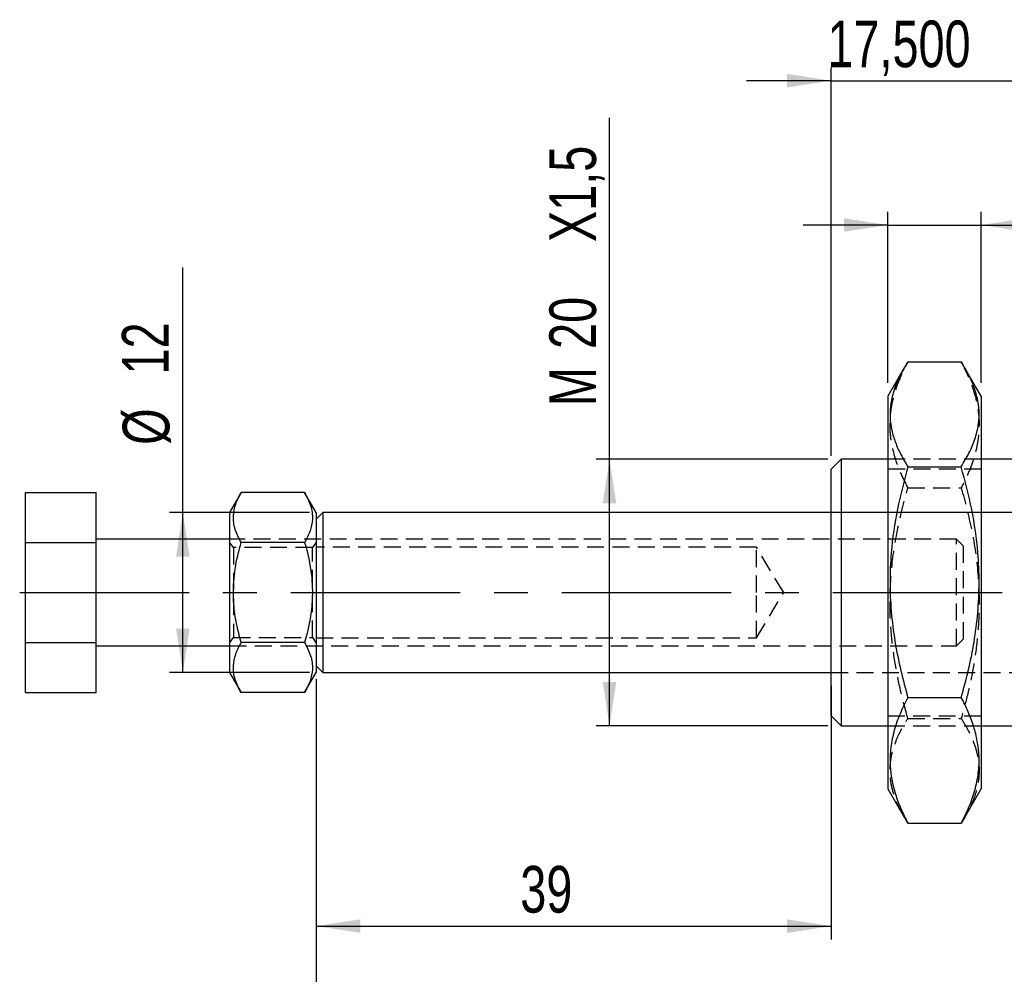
# Model space of a CAD drawing. Extents: x 33 to 392, y 21 to 282.
# Tile 9 of 19: x 49 to 123, y 112 to 183. Entities that reach past the tile are written whole.
import ezdxf

# ---------------------------------------------------------------- set-up
doc = ezdxf.new("R2010")
doc.units = 0
doc.linetypes.add('CENTERX2', pattern=[20.32, 12.7, -2.54, 2.54, -2.54])
doc.linetypes.add('HIDDEN', pattern=[1.905, 1.27, -0.635])
doc.layers.get('0').update_dxf_attribs({"linetype": 'CONTINUOUS'})
doc.styles.add('SLDTEXTSTYLE0', font='TXT', dxfattribs={"width": 0.75})
doc.dimstyles.new('SLDDIMSTYLE0', dxfattribs={"dimtxt": 3.5, "dimasz": 3.302, "dimexe": 0, "dimexo": 0.0625, "dimgap": 0.875, "dimtad": 1, "dimdec": 0, "dimrnd": 1e-09, "dimzin": 12, "dimtxsty": 'SLDTEXTSTYLE0', "dimsah": 1, "dimcen": 0.09, "dimazin": 3, "dimtfac": 1, "dimtdec": 0, "dimtofl": 0, "dimtmove": 0, "dimatfit": 3, "dimtolj": 1, "dimtzin": 12})
doc.dimstyles.new('SLDDIMSTYLE1', dxfattribs={"dimtxt": 3.5, "dimasz": 3.302, "dimexe": 0, "dimexo": 0.0625, "dimgap": 0.875, "dimtad": 1, "dimdec": 3, "dimrnd": 1e-09, "dimzin": 12, "dimtxsty": 'SLDTEXTSTYLE0', "dimsah": 1, "dimcen": 0.09, "dimazin": 3, "dimtfac": 1, "dimtdec": 3, "dimtofl": 0, "dimtmove": 0, "dimatfit": 3, "dimtolj": 1, "dimtzin": 12})
doc.dimstyles.new('SLDDIMSTYLE2', dxfattribs={"dimtxt": 3.5, "dimasz": 3.302, "dimexe": 0, "dimexo": 0.0625, "dimgap": 0.875, "dimtad": 1, "dimdec": 3, "dimrnd": 1e-09, "dimzin": 12, "dimtxsty": 'SLDTEXTSTYLE0', "dimsah": 1, "dimcen": 0.09, "dimazin": 3, "dimtfac": 1, "dimtdec": 3, "dimtmove": 0, "dimatfit": 3, "dimtolj": 1, "dimtzin": 12})

# ---------------------------------------------------------------- blocks, each defined once
blk = doc.blocks.new('_D')
at = {"color": 179, "linetype": 'CONTINUOUS'}
for p, q in [((70.956, 133.765), (70.956, 114.251)), ((109.561, 133.265), (109.561, 114.251)), ((70.956, 115.251), (109.561, 115.251))]:
    blk.add_line(p, q, dxfattribs=at)
for points in [[(70.956, 115.251), (74.258, 114.743), (74.258, 115.759)], [(109.561, 115.251), (106.259, 115.759), (106.259, 114.743)]]:
    blk.add_solid(points, dxfattribs=at)
at = {"color": 179, "linetype": 'CONTINUOUS', "insert": (86.252, 119.763, 0.1), "char_height": 3.5, "attachment_point": 1, "style": 'SLDTEXTSTYLE0'}
blk.add_mtext('39', dxfattribs=at)
blk = doc.blocks.new('_D_1')
at = {"color": 179, "linetype": 'CONTINUOUS'}
for p, q in [((176.289, 142.345), (176.289, 99.18)), ((70.956, 133.765), (70.956, 99.18)), ((176.289, 100.18), (70.956, 100.18))]:
    blk.add_line(p, q, dxfattribs=at)
for points in [[(70.956, 100.18), (74.258, 99.672), (74.258, 100.688)], [(176.289, 100.18), (172.987, 100.688), (172.987, 99.672)]]:
    blk.add_solid(points, dxfattribs=at)
at = {"color": 179, "linetype": 'CONTINUOUS', "insert": (115.445, 104.692, 0.1), "char_height": 3.5, "attachment_point": 1, "style": 'SLDTEXTSTYLE0'}
blk.add_mtext('105', dxfattribs=at)
blk = doc.blocks.new('_D_2')
at = {"color": 179, "linetype": 'CONTINUOUS'}
for p, q in [((60.956, 146.265), (60.956, 164.636)), ((70.456, 146.265), (59.956, 146.265)), ((60.956, 134.265), (60.956, 146.265)), ((70.456, 134.265), (59.956, 134.265))]:
    blk.add_line(p, q, dxfattribs=at)
for points in [[(60.956, 146.265), (60.448, 142.963), (61.464, 142.963)], [(60.956, 134.265), (61.464, 137.567), (60.448, 137.567)]]:
    blk.add_solid(points, dxfattribs=at)
at = {"color": 179, "linetype": 'CONTINUOUS', "char_height": 3.5, "attachment_point": 1, "rotation": 90, "style": 'SLDTEXTSTYLE0'}
for s, insert in [('12', (56.39, 156.62, 0.1)), ('%%c', (56.444, 151.341, 0.1))]:
    blk.add_mtext(s, dxfattribs=dict(at, insert=insert))
blk = doc.blocks.new('_D_3')
at = {"color": 179, "linetype": 'CONTINUOUS'}
for p, q in [((92.944, 150.265), (92.944, 175.859)), ((109.311, 150.265), (91.944, 150.265)), ((92.944, 130.265), (92.944, 150.265)), ((109.311, 130.265), (91.944, 130.265))]:
    blk.add_line(p, q, dxfattribs=at)
for points in [[(92.944, 150.265), (92.436, 146.963), (93.452, 146.963)], [(92.944, 130.265), (93.452, 133.567), (92.436, 133.567)]]:
    blk.add_solid(points, dxfattribs=at)
at = {"color": 179, "linetype": 'CONTINUOUS', "char_height": 3.5, "attachment_point": 1, "rotation": 90, "style": 'SLDTEXTSTYLE0'}
for s, insert in [('X1,5', (88.432, 166.55, 0.1)), ('20', (88.432, 158.534, 0.1)), ('M', (88.432, 154.246, 0.1))]:
    blk.add_mtext(s, dxfattribs=dict(at, insert=insert))
blk = doc.blocks.new('_D_5')
at = {"color": 179, "linetype": 'CONTINUOUS'}
for p, q in [((109.561, 150.515), (109.561, 179.65)), ((127.061, 153.965), (127.061, 179.65)), ((109.561, 178.65), (103.211, 178.65)), ((109.561, 178.65), (127.061, 178.65)), ((127.061, 178.65), (133.411, 178.65))]:
    blk.add_line(p, q, dxfattribs=at)
for points in [[(109.561, 178.65), (106.259, 179.158), (106.259, 178.142)], [(127.061, 178.65), (130.363, 178.142), (130.363, 179.158)]]:
    blk.add_solid(points, dxfattribs=at)
at = {"color": 179, "linetype": 'CONTINUOUS', "insert": (109.277, 183.162, 0.1), "char_height": 3.5, "attachment_point": 1, "style": 'SLDTEXTSTYLE0'}
blk.add_mtext('17,500', dxfattribs=at)
blk = doc.blocks.new('_D_6')
at = {"color": 179, "linetype": 'CONTINUOUS'}
for p, q in [((113.811, 155.988), (113.811, 168.827)), ((120.811, 155.988), (120.811, 168.827)), ((113.811, 167.827), (107.461, 167.827)), ((113.811, 167.827), (120.811, 167.827)), ((120.811, 167.827), (133.129, 167.827))]:
    blk.add_line(p, q, dxfattribs=at)
for points in [[(113.811, 167.827), (110.509, 168.335), (110.509, 167.319)], [(120.811, 167.827), (124.113, 167.319), (124.113, 168.335)]]:
    blk.add_solid(points, dxfattribs=at)
at = {"color": 179, "linetype": 'CONTINUOUS', "insert": (127.699, 172.339, 0.1), "char_height": 3.5, "attachment_point": 1, "style": 'SLDTEXTSTYLE0'}
blk.add_mtext('7', dxfattribs=at)

msp = doc.modelspace()

# ---------------------------------------------------------------- linework, layer by layer
at = {"color": 7, "linetype": 'CONTINUOUS'}
for p, q in [((115.3105, 157.5618), (119.3105, 157.5618)), ((115.0333, 157.1056), (113.8105, 154.9877)), ((120.8105, 154.9877), (119.5887, 157.104)), ((113.8105, 154.9877), (113.8105, 125.5429)), ((120.8105, 154.9877), (120.8105, 125.5429)), ((110.3105, 150.2653), (109.5605, 149.5153)), ((113.8105, 150.2653), (110.3105, 150.2653)), ((110.3105, 150.2653), (110.3105, 130.2653)), ((124.3105, 150.2653), (120.8105, 150.2653)), ((109.5605, 131.0153), (109.5605, 149.5153)), ((115.3105, 149.7022), (119.3105, 149.7022)), ((49.1556, 147.7708), (54.4556, 147.7708)), ((49.1556, 144.0181), (49.1556, 147.7708)), ((54.4556, 144.0181), (54.4556, 147.7708)), ((65.3249, 147.7708), (64.4556, 146.2653)), ((70.0864, 147.7708), (65.3249, 147.7708)), ((70.9556, 146.2653), (70.0864, 147.7708)), ((64.4556, 146.2653), (64.4556, 134.2653)), ((71.4556, 146.2653), (70.9556, 145.7653)), ((70.9556, 146.2653), (70.9556, 134.2653)), ((109.5605, 146.2653), (71.4556, 146.2653)), ((71.4556, 146.2653), (71.4556, 140.2653)), ((49.1556, 144.0181), (54.4556, 144.0181)), ((49.1556, 136.5125), (49.1556, 144.0181)), ((64.4556, 144.2653), (54.4556, 144.2653)), ((54.4556, 136.5125), (54.4556, 144.0181)), ((70.0864, 144.0181), (65.3249, 144.0181)), ((71.4556, 140.2653), (71.4556, 134.2653)), ((49.1556, 136.5125), (54.4556, 136.5125)), ((49.1556, 132.7597), (49.1556, 136.5125)), ((54.4556, 132.7597), (54.4556, 136.5125)), ((54.4556, 136.2653), (64.4556, 136.2653)), ((70.0864, 136.5125), (65.3249, 136.5125)), ((70.9556, 134.7653), (71.4556, 134.2653)), ((64.4556, 134.2653), (65.3249, 132.7597)), ((70.0864, 132.7597), (70.9556, 134.2653)), ((71.4556, 134.2653), (109.5605, 134.2653)), ((49.1556, 132.7597), (54.4556, 132.7597)), ((70.0864, 132.7597), (65.3249, 132.7597)), ((115.3105, 132.4057), (119.3105, 132.4057)), ((109.5605, 131.0153), (110.3105, 130.2653)), ((110.3105, 130.2653), (113.8105, 130.2653)), ((120.8105, 130.2653), (124.3105, 130.2653)), ((113.8105, 125.5429), (115.0333, 123.425)), ((119.5887, 123.4266), (120.8105, 125.5429)), ((115.3105, 122.9687), (115.0461, 123.4325)), ((119.5785, 123.4325), (119.3105, 122.9687)), ((115.3105, 122.9687), (119.3105, 122.9687))]:
    msp.add_line(p, q, dxfattribs=at)
at = {"color": 7, "linetype": 'HIDDEN'}
for p, q in [((120.8105, 150.2653), (113.8105, 150.2653)), ((120.8105, 149.5153), (113.8105, 149.5153)), ((115.3105, 148.1249), (119.3105, 148.1249)), ((163.4556, 146.2653), (109.5605, 146.2653)), ((145.5605, 146.2653), (109.5605, 146.2653)), ((118.9556, 144.2653), (64.4556, 144.2653)), ((64.7466, 143.6403), (64.4556, 144.0559)), ((70.9556, 144.0559), (70.6646, 143.6403)), ((118.9556, 136.2653), (118.9556, 144.2653)), ((119.4556, 143.7653), (118.9556, 144.2653)), ((64.7466, 143.6403), (64.7466, 136.8903)), ((70.6646, 143.6403), (64.7466, 143.6403)), ((70.6646, 136.8903), (70.6646, 143.6403)), ((103.9556, 143.6653), (70.9556, 143.6653)), ((103.9556, 140.2653), (103.9556, 143.6653)), ((105.9985, 140.2653), (103.9556, 143.6653)), ((119.4556, 143.7653), (119.4556, 136.7653)), ((103.9556, 136.8653), (103.9556, 140.2653)), ((103.9556, 136.8653), (105.9985, 140.2653)), ((64.4556, 136.4747), (64.7466, 136.8903)), ((64.7466, 136.8903), (70.6646, 136.8903)), ((70.6646, 136.8903), (70.9556, 136.4747)), ((70.9556, 136.8653), (103.9556, 136.8653)), ((118.9556, 136.2653), (119.4556, 136.7653)), ((64.4556, 136.2653), (118.9556, 136.2653)), ((109.5605, 134.2653), (145.5605, 134.2653)), ((109.5605, 134.2653), (145.5605, 134.2653)), ((113.8105, 131.0153), (120.8105, 131.0153)), ((115.3105, 130.8283), (119.3105, 130.8283)), ((113.8105, 130.2653), (120.8105, 130.2653))]:
    msp.add_line(p, q, dxfattribs=at)
at = {"color": 179, "linetype": 'CENTERX2'}
msp.add_line((48.724, 140.2653), (152.8896, 140.2653), dxfattribs=at)
at = {"color": 7, "linetype": 'CONTINUOUS'}
for points, knots in [([(115.3105, 157.5618), (115.1066, 157.2223), (114.6988, 156.5432), (114.2599, 155.4976), (113.9961, 154.4322), (113.9438, 153.4054), (114.0794, 152.4341), (114.3572, 151.5174), (114.7647, 150.6049), (115.1286, 150.0032), (115.3105, 149.7022)], [0, 0, 0, 0, 0.1323071, 0.2645768, 0.3998056, 0.5350099, 0.6501989, 0.7654058, 0.8826916, 1, 1, 1, 1]), ([(119.3105, 149.7022), (119.5142, 150.0411), (119.9222, 150.7201), (120.3599, 151.7645), (120.6265, 152.8305), (120.6768, 153.8565), (120.5427, 154.8292), (120.2642, 155.7454), (119.8568, 156.6587), (119.4928, 157.2605), (119.3105, 157.5618)], [0, 0, 0, 0, 0.1320304, 0.2645752, 0.3992803, 0.5350112, 0.6498939, 0.7654073, 0.8825086, 1, 1, 1, 1]), ([(115.3105, 149.7022), (115.0291, 148.6464), (114.4637, 146.5253), (114.05, 143.6188), (113.9406, 141.0502), (114.034, 138.8295), (114.3183, 136.606), (114.7474, 134.4545), (115.1288, 133.0669), (115.3105, 132.4057)], [0, 0, 0, 0, 0.186589, 0.3748581, 0.5001797, 0.6255014, 0.7541639, 0.882862, 1, 1, 1, 1]), ([(119.3105, 132.4057), (119.4923, 133.0669), (119.8687, 134.4363), (120.2922, 136.5504), (120.5805, 138.7543), (120.682, 140.9936), (120.5743, 143.5893), (120.1596, 146.5147), (119.5946, 148.636), (119.3105, 149.7022)], [0, 0, 0, 0, 0.1171381, 0.2426161, 0.368062, 0.4966018, 0.6251409, 0.8115726, 1, 1, 1, 1]), ([(65.3249, 144.0181), (65.1572, 144.3438), (64.8182, 145.0023), (64.6941, 145.9779), (64.8762, 146.9106), (65.1744, 147.4823), (65.3249, 147.7708)], [0, 0, 0, 0, 0.26460232, 0.53494223, 0.7653403, 1, 1, 1, 1]), ([(70.0864, 147.7708), (70.2541, 147.4451), (70.5931, 146.7866), (70.7171, 145.811), (70.5351, 144.8784), (70.2369, 144.3066), (70.0864, 144.0181)], [0, 0, 0, 0, 0.2646021, 0.5349421, 0.7653402, 1, 1, 1, 1]), ([(65.3249, 136.5125), (65.1997, 136.984), (64.9482, 137.9316), (64.7265, 139.5404), (64.7409, 141.3372), (65.0113, 142.8793), (65.2553, 143.7653), (65.3249, 144.0181)], [0, 0, 0, 0, 0.1920505, 0.3859565, 0.6379335, 0.8967194, 1, 1, 1, 1]), ([(70.0864, 144.0181), (70.156, 143.7653), (70.3956, 142.895), (70.6685, 141.3539), (70.687, 139.5618), (70.464, 137.9367), (70.2128, 136.989), (70.0864, 136.5125)], [0, 0, 0, 0, 0.103281, 0.3556324, 0.6140412, 0.8059156, 1, 1, 1, 1]), ([(65.3249, 132.7597), (65.1572, 133.0855), (64.8182, 133.7439), (64.6941, 134.7196), (64.8762, 135.6522), (65.1744, 136.224), (65.3249, 136.5125)], [0, 0, 0, 0, 0.2646023, 0.5349422, 0.7653403, 1, 1, 1, 1]), ([(70.0864, 136.5125), (70.2541, 136.1868), (70.5931, 135.5283), (70.7171, 134.5527), (70.5351, 133.62), (70.2369, 133.0482), (70.0864, 132.7597)], [0, 0, 0, 0, 0.2646022, 0.5349422, 0.7653402, 1, 1, 1, 1]), ([(115.3105, 132.4057), (115.1069, 131.9988), (114.6989, 131.1835), (114.2612, 129.9296), (113.9946, 128.6497), (113.944, 127.4168), (114.0793, 126.2489), (114.3572, 125.1482), (114.7647, 124.0526), (115.1286, 123.33), (115.3105, 122.9687)], [0, 0, 0, 0, 0.13203061, 0.26457576, 0.39928108, 0.53501224, 0.65020065, 0.76540698, 0.88269213, 1, 1, 1, 1]), ([(119.3105, 122.9687), (119.5142, 123.3756), (119.9222, 124.1909), (120.3599, 125.4448), (120.6265, 126.7248), (120.6771, 127.9577), (120.5418, 129.1256), (120.2639, 130.2262), (119.8564, 131.3218), (119.4925, 132.0444), (119.3105, 132.4057)], [0, 0, 0, 0, 0.1320307, 0.2645758, 0.3992811, 0.5350123, 0.6502007, 0.765407, 0.8826922, 1, 1, 1, 1])]:
    msp.add_open_spline(points, degree=3, knots=knots, dxfattribs=at)
at = {"color": 7, "linetype": 'HIDDEN'}
for points, knots in [([(115.3105, 148.1249), (115.1066, 148.5326), (114.6988, 149.3479), (114.2599, 150.6035), (113.9961, 151.8827), (113.9438, 153.1155), (114.0794, 154.2817), (114.3572, 155.3824), (114.7647, 156.478), (115.1286, 157.2005), (115.3105, 157.5618)], [0, 0, 0, 0, 0.1323071, 0.2645768, 0.3998056, 0.5350099, 0.6501989, 0.7654058, 0.8826915, 1, 1, 1, 1]), ([(119.3105, 157.5618), (119.5145, 157.1541), (119.9223, 156.3388), (120.3612, 155.0833), (120.625, 153.8041), (120.6772, 152.5712), (120.5417, 151.405), (120.2639, 150.3044), (119.8564, 149.2087), (119.4925, 148.4862), (119.3105, 148.1249)], [0, 0, 0, 0, 0.1323072, 0.2645768, 0.3998056, 0.5350099, 0.6501989, 0.7654058, 0.8826916, 1, 1, 1, 1]), ([(115.3105, 130.8283), (115.1288, 131.4895), (114.7524, 132.859), (114.3289, 134.9731), (114.0406, 137.1769), (113.9391, 139.4163), (114.0468, 142.012), (114.4615, 144.9373), (115.0265, 147.0586), (115.3105, 148.1249)], [0, 0, 0, 0, 0.1171381, 0.2426161, 0.368062, 0.4966018, 0.6251409, 0.8115726, 1, 1, 1, 1]), ([(119.3105, 148.1249), (119.592, 147.0691), (120.1574, 144.948), (120.5711, 142.0414), (120.6805, 139.4729), (120.5871, 137.2522), (120.3028, 135.0287), (119.8737, 132.8772), (119.4923, 131.4895), (119.3105, 130.8283)], [0, 0, 0, 0, 0.1865891, 0.3748581, 0.5001797, 0.6255013, 0.7541639, 0.882862, 1, 1, 1, 1]), ([(115.0461, 123.4325), (114.9366, 123.6174), (114.6254, 124.1428), (114.2638, 125.0312), (113.9939, 126.0969), (113.9442, 127.1238), (114.0793, 128.0965), (114.3572, 129.0131), (114.7647, 129.9257), (115.1286, 130.5274), (115.3105, 130.8283)], [0, 0, 0, 0, 0.0765928, 0.2176037, 0.3609127, 0.5053131, 0.6278587, 0.7504234, 0.8751996, 1, 1, 1, 1]), ([(119.3105, 130.8283), (119.5142, 130.4895), (119.9222, 129.8105), (120.3599, 128.7661), (120.6266, 127.7001), (120.6766, 126.6741), (120.5433, 125.7013), (120.2619, 124.7855), (119.9334, 124.0279), (119.6664, 123.5799), (119.5785, 123.4325)], [0, 0, 0, 0, 0.1404714, 0.2814902, 0.4248073, 0.5692158, 0.6914431, 0.8143416, 0.9389295, 1, 1, 1, 1])]:
    msp.add_open_spline(points, degree=3, knots=knots, dxfattribs=at)

# ---------------------------------------------------------------- dimensions: what is measured, and where the dimension line sits
at = {"color": 179, "linetype": 'CONTINUOUS'}
for base, p1, p2, dimstyle, picture, middle in [((127.0605, 178.65), (109.5605, 149.5153), (127.0605, 152.9653), 'SLDDIMSTYLE2', '_D_5', (117.8105, 178.65)), ((120.8105, 167.8273), (113.8105, 154.9877), (120.8105, 154.9877), 'SLDDIMSTYLE2', '_D_6', (130.4142, 167.8273)), ((70.9556, 100.1801), (176.2889, 143.345), (70.9556, 134.7653), 'SLDDIMSTYLE0', '_D_1', (120.7465, 100.1801)), ((109.5605, 115.2512), (70.9556, 134.7653), (109.5605, 134.2653), 'SLDDIMSTYLE0', '_D', (90.2602, 115.2512))]:
    dim = msp.add_linear_dim(base=base, p1=p1, p2=p2, dimstyle=dimstyle, dxfattribs=at)
    dim.commit()
    dim.dimension.update_dxf_attribs({"geometry": picture, "text_midpoint": middle, "dimtype": 160})
for base, p1, p2, text, picture, middle in [((92.9435, 150.2653), (110.3105, 130.2653), (110.3105, 150.2653), 'M<>X1,5', '_D_3', (92.9435, 165.0524)), ((60.9556, 146.2653), (71.4556, 134.2653), (71.4556, 146.2653), '%%c<>', '_D_2', (60.9556, 157.9886))]:
    dim = msp.add_linear_dim(base=base, p1=p1, p2=p2, angle=90, text=text, dimstyle='SLDDIMSTYLE1', dxfattribs=at)
    dim.commit()
    dim.dimension.update_dxf_attribs({"geometry": picture, "text_midpoint": middle, "dimtype": 160})

doc.saveas('drawing.dxf')
